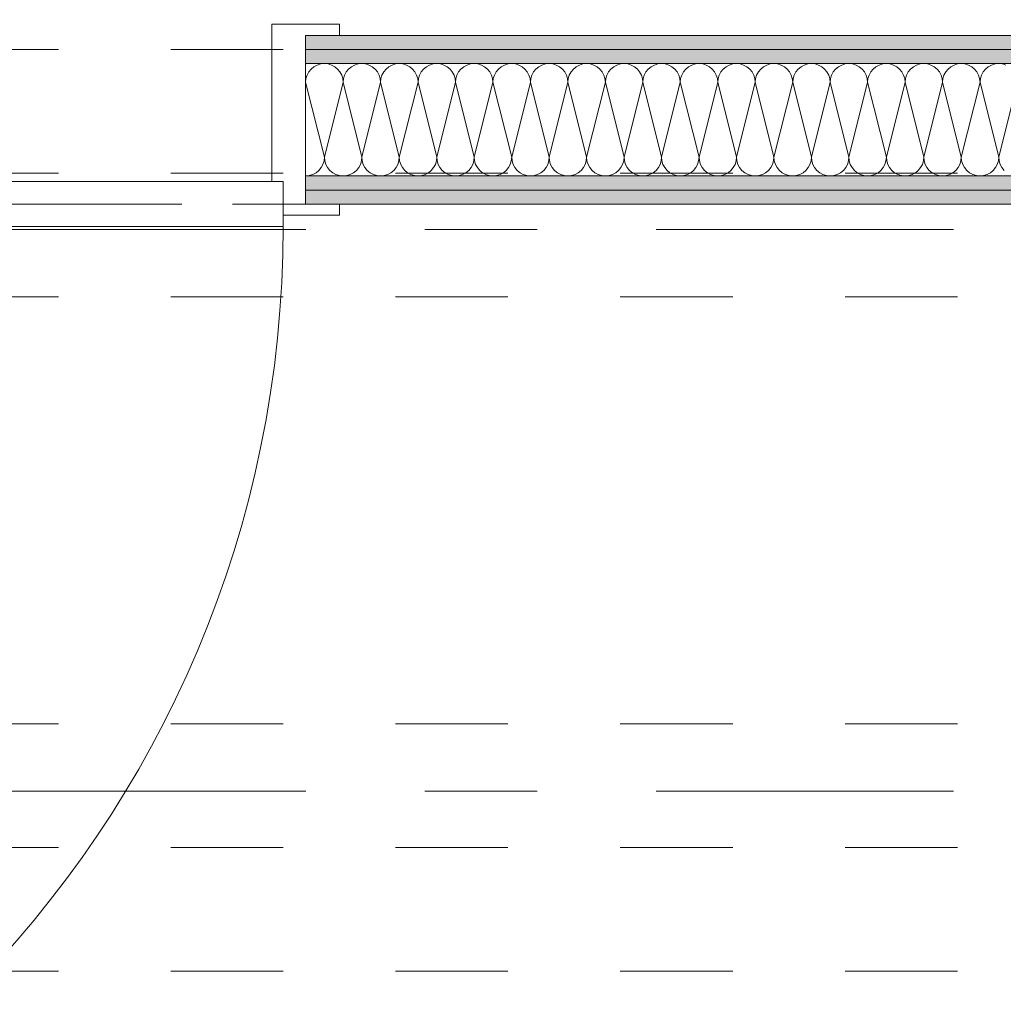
# Model space of a CAD drawing. Header units: metres. Extents: x -4 to 100, y -11 to 17.
# Tile 34 of 256: x 2.446 to 3.321, y 5.16 to 6.037. Entities that reach past the tile are written whole.
import ezdxf

# ---------------------------------------------------------------- set-up
doc = ezdxf.new("R2010")
doc.units = ezdxf.units.M
doc.header["$MEASUREMENT"] = 0
for name, pattern in [('Achse', [0.2, 0.1, -0.05, 0, -0.05]), ('Strichlinie doppelt', [0.546806, 0.264583, -0.105833, 0.070556, -0.105833]), ('Strichlinie eng', [0.115, 0.075, -0.04]), ('Untersicht', [0.1, 0.075, -0.025])]:
    doc.linetypes.add(name, pattern=pattern)
for name, color, linetype in [('152 - Bemaßung_ Beschriftung.Ausbau', 7, 'Continuous'), ('451 - Universal.Achsen Raster', 7, 'Continuous'), ('608 - Struktur.Träger', 7, 'Continuous'), ('650 - Abdeckung.Fußboden Aufbau', 7, 'Continuous'), ('Neubau_606 - Struktur.Wand Innen Ausbau', 7, 'Continuous'), ('Neubau_653 - Abdeckung.TB Verkofferung', 7, 'Continuous')]:
    doc.layers.add(name, color=color, linetype=linetype)
doc.styles.add('ERSTELLTER_STIL_2', font='txt')
doc.dimstyles.new('ERSTELLTER_STIL__3', dxfattribs={"dimtxt": 0.1, "dimasz": 0.0532, "dimexe": 0.18, "dimexo": 0.0625, "dimgap": 0, "dimtad": 1, "dimzin": 0, "dimdsep": 46, "dimtxsty": 'ERSTELLTER_STIL_2', "dimblk": 'ARROWHEAD_2', "dimblk1": 'ARROWHEAD_2', "dimblk2": 'ARROWHEAD_2', "dimcen": 0.09, "dimse1": 1, "dimse2": 1, "dimclrd": 7, "dimclre": 7, "dimclrt": 7, "dimazin": 0, "dimtfac": 1, "dimtdec": 4, "dimtmove": 0, "dimatfit": 3, "dimfxl": 1, "dimtolj": 1, "dimtzin": 0, "dimarcsym": 0})
doc.dimstyles.new('ERSTELLTER_STIL__4', dxfattribs={"dimtxt": 0.1, "dimasz": 0.0532, "dimexe": 0.18, "dimexo": 0.0625, "dimgap": 0, "dimtad": 1, "dimzin": 0, "dimdsep": 46, "dimtxsty": 'ERSTELLTER_STIL_2', "dimblk": 'ARROWHEAD_2', "dimblk1": 'ARROWHEAD_2', "dimblk2": 'ARROWHEAD_2', "dimcen": 0.09, "dimse1": 1, "dimse2": 1, "dimclrd": 7, "dimclre": 7, "dimclrt": 7, "dimazin": 0, "dimtfac": 1, "dimtdec": 4, "dimtmove": 2, "dimatfit": 3, "dimfxl": 1, "dimtolj": 1, "dimtzin": 0, "dimarcsym": 0})
doc.dimstyles.new('ERSTELLTER_STIL__5', dxfattribs={"dimtxt": 0.1, "dimasz": 0.0532, "dimexe": 0.18, "dimexo": 0.0625, "dimgap": 0, "dimtad": 1, "dimtih": 1, "dimtoh": 1, "dimzin": 0, "dimdsep": 46, "dimtxsty": 'ERSTELLTER_STIL_2', "dimblk": 'ARROWHEAD_2', "dimblk1": 'ARROWHEAD_2', "dimblk2": 'ARROWHEAD_2', "dimcen": 0.09, "dimse1": 1, "dimse2": 1, "dimclrd": 7, "dimclre": 7, "dimclrt": 7, "dimazin": 0, "dimtfac": 1, "dimtdec": 4, "dimtmove": 0, "dimatfit": 3, "dimfxl": 1, "dimtolj": 1, "dimtzin": 0, "dimarcsym": 0})
pattern_1 = [(45, (0, 0), (-0.01767767, 0.01767767), [0, -0.025])]

# ---------------------------------------------------------------- blocks, each defined once
blk = doc.blocks.new('*X19')
at = {"layer": 'Neubau_606 - Struktur.Wand Innen Ausbau', "color": 7, "linetype": 'Continuous', "lineweight": 5}
for p, q in [((2.70488, 5.9926), (2.70281, 5.99008)), ((2.70741, 5.99467), (2.70488, 5.9926)), ((2.71029, 5.99621), (2.70741, 5.99467)), ((2.71342, 5.99716), (2.71029, 5.99621)), ((2.71667, 5.99748), (2.71342, 5.99716)), ((2.71992, 5.99716), (2.71667, 5.99748)), ((2.72304, 5.99621), (2.71992, 5.99716)), ((2.72593, 5.99467), (2.72304, 5.99621)), ((2.72845, 5.9926), (2.72593, 5.99467)), ((2.73052, 5.99008), (2.72845, 5.9926)), ((2.73821, 5.9926), (2.73614, 5.99008)), ((2.74074, 5.99467), (2.73821, 5.9926)), ((2.74362, 5.99621), (2.74074, 5.99467)), ((2.74675, 5.99716), (2.74362, 5.99621)), ((2.75, 5.99748), (2.74675, 5.99716)), ((2.75325, 5.99716), (2.75, 5.99748)), ((2.75638, 5.99621), (2.75325, 5.99716)), ((2.75926, 5.99467), (2.75638, 5.99621)), ((2.76179, 5.9926), (2.75926, 5.99467)), ((2.76386, 5.99008), (2.76179, 5.9926)), ((2.77155, 5.9926), (2.76948, 5.99008)), ((2.77407, 5.99467), (2.77155, 5.9926)), ((2.77696, 5.99621), (2.77407, 5.99467)), ((2.78008, 5.99716), (2.77696, 5.99621)), ((2.78333, 5.99748), (2.78008, 5.99716)), ((2.78658, 5.99716), (2.78333, 5.99748)), ((2.78971, 5.99621), (2.78658, 5.99716)), ((2.79259, 5.99467), (2.78971, 5.99621)), ((2.79512, 5.9926), (2.79259, 5.99467)), ((2.79719, 5.99008), (2.79512, 5.9926)), ((2.80488, 5.9926), (2.80281, 5.99008)), ((2.80741, 5.99467), (2.80488, 5.9926)), ((2.81029, 5.99621), (2.80741, 5.99467)), ((2.81342, 5.99716), (2.81029, 5.99621)), ((2.81667, 5.99748), (2.81342, 5.99716)), ((2.81992, 5.99716), (2.81667, 5.99748)), ((2.82304, 5.99621), (2.81992, 5.99716)), ((2.82593, 5.99467), (2.82304, 5.99621)), ((2.82845, 5.9926), (2.82593, 5.99467)), ((2.83052, 5.99008), (2.82845, 5.9926)), ((2.83821, 5.9926), (2.83614, 5.99008)), ((2.84074, 5.99467), (2.83821, 5.9926)), ((2.84362, 5.99621), (2.84074, 5.99467)), ((2.84675, 5.99716), (2.84362, 5.99621)), ((2.85, 5.99748), (2.84675, 5.99716)), ((2.85325, 5.99716), (2.85, 5.99748)), ((2.85638, 5.99621), (2.85325, 5.99716)), ((2.85926, 5.99467), (2.85638, 5.99621)), ((2.86179, 5.9926), (2.85926, 5.99467)), ((2.86386, 5.99008), (2.86179, 5.9926)), ((2.87155, 5.9926), (2.86948, 5.99008)), ((2.87407, 5.99467), (2.87155, 5.9926)), ((2.87696, 5.99621), (2.87407, 5.99467)), ((2.88008, 5.99716), (2.87696, 5.99621)), ((2.88333, 5.99748), (2.88008, 5.99716)), ((2.88658, 5.99716), (2.88333, 5.99748)), ((2.88971, 5.99621), (2.88658, 5.99716)), ((2.89259, 5.99467), (2.88971, 5.99621)), ((2.89512, 5.9926), (2.89259, 5.99467)), ((2.89719, 5.99008), (2.89512, 5.9926)), ((2.90488, 5.9926), (2.90281, 5.99008)), ((2.90741, 5.99467), (2.90488, 5.9926)), ((2.91029, 5.99621), (2.90741, 5.99467)), ((2.91342, 5.99716), (2.91029, 5.99621)), ((2.91667, 5.99748), (2.91342, 5.99716)), ((2.91992, 5.99716), (2.91667, 5.99748)), ((2.92304, 5.99621), (2.91992, 5.99716)), ((2.92593, 5.99467), (2.92304, 5.99621)), ((2.92845, 5.9926), (2.92593, 5.99467)), ((2.93052, 5.99008), (2.92845, 5.9926)), ((2.93821, 5.9926), (2.93614, 5.99008)), ((2.94074, 5.99467), (2.93821, 5.9926)), ((2.94362, 5.99621), (2.94074, 5.99467)), ((2.94675, 5.99716), (2.94362, 5.99621)), ((2.95, 5.99748), (2.94675, 5.99716)), ((2.95325, 5.99716), (2.95, 5.99748)), ((2.95638, 5.99621), (2.95325, 5.99716)), ((2.95926, 5.99467), (2.95638, 5.99621)), ((2.96179, 5.9926), (2.95926, 5.99467)), ((2.96386, 5.99008), (2.96179, 5.9926)), ((2.97155, 5.9926), (2.96948, 5.99008)), ((2.97407, 5.99467), (2.97155, 5.9926)), ((2.97696, 5.99621), (2.97407, 5.99467)), ((2.98008, 5.99716), (2.97696, 5.99621)), ((2.98333, 5.99748), (2.98008, 5.99716)), ((2.98658, 5.99716), (2.98333, 5.99748)), ((2.98971, 5.99621), (2.98658, 5.99716)), ((2.99259, 5.99467), (2.98971, 5.99621)), ((2.99512, 5.9926), (2.99259, 5.99467)), ((2.99719, 5.99008), (2.99512, 5.9926)), ((3.00488, 5.9926), (3.00281, 5.99008)), ((3.00741, 5.99467), (3.00488, 5.9926)), ((3.01029, 5.99621), (3.00741, 5.99467)), ((3.01342, 5.99716), (3.01029, 5.99621)), ((3.01667, 5.99748), (3.01342, 5.99716)), ((3.01992, 5.99716), (3.01667, 5.99748)), ((3.02304, 5.99621), (3.01992, 5.99716)), ((3.02593, 5.99467), (3.02304, 5.99621)), ((3.02845, 5.9926), (3.02593, 5.99467)), ((3.03052, 5.99008), (3.02845, 5.9926)), ((3.03821, 5.9926), (3.03614, 5.99008)), ((3.04074, 5.99467), (3.03821, 5.9926)), ((3.04362, 5.99621), (3.04074, 5.99467)), ((3.04675, 5.99716), (3.04362, 5.99621)), ((3.05, 5.99748), (3.04675, 5.99716)), ((3.05325, 5.99716), (3.05, 5.99748)), ((3.05638, 5.99621), (3.05325, 5.99716)), ((3.05926, 5.99467), (3.05638, 5.99621)), ((3.06179, 5.9926), (3.05926, 5.99467)), ((3.06386, 5.99008), (3.06179, 5.9926)), ((3.07155, 5.9926), (3.06948, 5.99008)), ((3.07407, 5.99467), (3.07155, 5.9926)), ((3.07696, 5.99621), (3.07407, 5.99467)), ((3.08008, 5.99716), (3.07696, 5.99621)), ((3.08333, 5.99748), (3.08008, 5.99716)), ((3.08658, 5.99716), (3.08333, 5.99748)), ((3.08971, 5.99621), (3.08658, 5.99716)), ((3.09259, 5.99467), (3.08971, 5.99621)), ((3.09512, 5.9926), (3.09259, 5.99467)), ((3.09719, 5.99008), (3.09512, 5.9926)), ((3.10488, 5.9926), (3.10281, 5.99008)), ((3.10741, 5.99467), (3.10488, 5.9926)), ((3.11029, 5.99621), (3.10741, 5.99467)), ((3.11342, 5.99716), (3.11029, 5.99621)), ((3.11667, 5.99748), (3.11342, 5.99716)), ((3.11992, 5.99716), (3.11667, 5.99748)), ((3.12304, 5.99621), (3.11992, 5.99716)), ((3.12593, 5.99467), (3.12304, 5.99621)), ((3.12845, 5.9926), (3.12593, 5.99467)), ((3.13052, 5.99008), (3.12845, 5.9926)), ((3.13821, 5.9926), (3.13614, 5.99008)), ((3.14074, 5.99467), (3.13821, 5.9926)), ((3.14362, 5.99621), (3.14074, 5.99467)), ((3.14675, 5.99716), (3.14362, 5.99621)), ((3.15, 5.99748), (3.14675, 5.99716)), ((3.15325, 5.99716), (3.15, 5.99748)), ((3.15638, 5.99621), (3.15325, 5.99716)), ((3.15926, 5.99467), (3.15638, 5.99621)), ((3.16179, 5.9926), (3.15926, 5.99467)), ((3.16386, 5.99008), (3.16179, 5.9926)), ((3.17155, 5.9926), (3.16948, 5.99008)), ((3.17407, 5.99467), (3.17155, 5.9926)), ((3.17696, 5.99621), (3.17407, 5.99467)), ((3.18008, 5.99716), (3.17696, 5.99621)), ((3.18333, 5.99748), (3.18008, 5.99716)), ((3.18658, 5.99716), (3.18333, 5.99748)), ((3.18971, 5.99621), (3.18658, 5.99716)), ((3.19259, 5.99467), (3.18971, 5.99621)), ((3.19512, 5.9926), (3.19259, 5.99467)), ((3.19719, 5.99008), (3.19512, 5.9926)), ((3.20488, 5.9926), (3.20281, 5.99008)), ((3.20741, 5.99467), (3.20488, 5.9926)), ((3.21029, 5.99621), (3.20741, 5.99467)), ((3.21342, 5.99716), (3.21029, 5.99621)), ((3.21667, 5.99748), (3.21342, 5.99716)), ((3.21992, 5.99716), (3.21667, 5.99748)), ((3.22304, 5.99621), (3.21992, 5.99716)), ((3.22593, 5.99467), (3.22304, 5.99621)), ((3.22845, 5.9926), (3.22593, 5.99467)), ((3.23052, 5.99008), (3.22845, 5.9926)), ((3.23821, 5.9926), (3.23614, 5.99008)), ((3.24074, 5.99467), (3.23821, 5.9926)), ((3.24362, 5.99621), (3.24074, 5.99467)), ((3.24675, 5.99716), (3.24362, 5.99621)), ((3.25, 5.99748), (3.24675, 5.99716)), ((3.25325, 5.99716), (3.25, 5.99748)), ((3.25638, 5.99621), (3.25325, 5.99716)), ((3.25926, 5.99467), (3.25638, 5.99621)), ((3.26179, 5.9926), (3.25926, 5.99467)), ((3.26386, 5.99008), (3.26179, 5.9926)), ((3.27155, 5.9926), (3.26948, 5.99008)), ((3.27407, 5.99467), (3.27155, 5.9926)), ((3.27696, 5.99621), (3.27407, 5.99467)), ((3.28008, 5.99716), (3.27696, 5.99621)), ((3.28333, 5.99748), (3.28008, 5.99716)), ((3.28658, 5.99716), (3.28333, 5.99748)), ((3.28971, 5.99621), (3.28658, 5.99716)), ((3.29259, 5.99467), (3.28971, 5.99621)), ((3.29512, 5.9926), (3.29259, 5.99467)), ((3.29719, 5.99008), (3.29512, 5.9926)), ((3.30488, 5.9926), (3.30281, 5.99008)), ((3.30741, 5.99467), (3.30488, 5.9926)), ((3.31029, 5.99621), (3.30741, 5.99467)), ((3.31342, 5.99716), (3.31029, 5.99621)), ((3.31667, 5.99748), (3.31342, 5.99716)), ((3.31992, 5.99716), (3.31667, 5.99748)), ((3.32304, 5.99621), (3.31992, 5.99716)), ((2.70032, 5.98407), (2.7, 5.98082)), ((2.70127, 5.98719), (2.70032, 5.98407)), ((2.70281, 5.99008), (2.70127, 5.98719)), ((2.73206, 5.98719), (2.73052, 5.99008)), ((2.73301, 5.98407), (2.73206, 5.98719)), ((2.73333, 5.98082), (2.73301, 5.98407)), ((2.73365, 5.98407), (2.73333, 5.98082)), ((2.7346, 5.98719), (2.73365, 5.98407)), ((2.73614, 5.99008), (2.7346, 5.98719)), ((2.7654, 5.98719), (2.76386, 5.99008)), ((2.76635, 5.98407), (2.7654, 5.98719)), ((2.76667, 5.98082), (2.76635, 5.98407)), ((2.76699, 5.98407), (2.76667, 5.98082)), ((2.76794, 5.98719), (2.76699, 5.98407)), ((2.76948, 5.99008), (2.76794, 5.98719)), ((2.79873, 5.98719), (2.79719, 5.99008)), ((2.79968, 5.98407), (2.79873, 5.98719)), ((2.8, 5.98082), (2.79968, 5.98407)), ((2.80032, 5.98407), (2.8, 5.98082)), ((2.80127, 5.98719), (2.80032, 5.98407)), ((2.80281, 5.99008), (2.80127, 5.98719)), ((2.83206, 5.98719), (2.83052, 5.99008)), ((2.83301, 5.98407), (2.83206, 5.98719)), ((2.83333, 5.98082), (2.83301, 5.98407)), ((2.83365, 5.98407), (2.83333, 5.98082)), ((2.8346, 5.98719), (2.83365, 5.98407)), ((2.83614, 5.99008), (2.8346, 5.98719)), ((2.8654, 5.98719), (2.86386, 5.99008)), ((2.86635, 5.98407), (2.8654, 5.98719)), ((2.86667, 5.98082), (2.86635, 5.98407)), ((2.86699, 5.98407), (2.86667, 5.98082)), ((2.86794, 5.98719), (2.86699, 5.98407)), ((2.86948, 5.99008), (2.86794, 5.98719)), ((2.89873, 5.98719), (2.89719, 5.99008)), ((2.89968, 5.98407), (2.89873, 5.98719)), ((2.9, 5.98082), (2.89968, 5.98407)), ((2.90032, 5.98407), (2.9, 5.98082)), ((2.90127, 5.98719), (2.90032, 5.98407)), ((2.90281, 5.99008), (2.90127, 5.98719)), ((2.93206, 5.98719), (2.93052, 5.99008)), ((2.93301, 5.98407), (2.93206, 5.98719)), ((2.93333, 5.98082), (2.93301, 5.98407)), ((2.93365, 5.98407), (2.93333, 5.98082)), ((2.9346, 5.98719), (2.93365, 5.98407)), ((2.93614, 5.99008), (2.9346, 5.98719)), ((2.9654, 5.98719), (2.96386, 5.99008)), ((2.96635, 5.98407), (2.9654, 5.98719)), ((2.96667, 5.98082), (2.96635, 5.98407)), ((2.96699, 5.98407), (2.96667, 5.98082)), ((2.96794, 5.98719), (2.96699, 5.98407)), ((2.96948, 5.99008), (2.96794, 5.98719)), ((2.99873, 5.98719), (2.99719, 5.99008)), ((2.99968, 5.98407), (2.99873, 5.98719)), ((3, 5.98082), (2.99968, 5.98407)), ((3.00032, 5.98407), (3, 5.98082)), ((3.00127, 5.98719), (3.00032, 5.98407)), ((3.00281, 5.99008), (3.00127, 5.98719)), ((3.03206, 5.98719), (3.03052, 5.99008)), ((3.03301, 5.98407), (3.03206, 5.98719)), ((3.03333, 5.98082), (3.03301, 5.98407)), ((3.03365, 5.98407), (3.03333, 5.98082)), ((3.0346, 5.98719), (3.03365, 5.98407)), ((3.03614, 5.99008), (3.0346, 5.98719)), ((3.0654, 5.98719), (3.06386, 5.99008)), ((3.06635, 5.98407), (3.0654, 5.98719)), ((3.06667, 5.98082), (3.06635, 5.98407)), ((3.06699, 5.98407), (3.06667, 5.98082)), ((3.06794, 5.98719), (3.06699, 5.98407)), ((3.06948, 5.99008), (3.06794, 5.98719)), ((3.09873, 5.98719), (3.09719, 5.99008)), ((3.09968, 5.98407), (3.09873, 5.98719)), ((3.1, 5.98082), (3.09968, 5.98407)), ((3.10032, 5.98407), (3.1, 5.98082)), ((3.10127, 5.98719), (3.10032, 5.98407)), ((3.10281, 5.99008), (3.10127, 5.98719)), ((3.13206, 5.98719), (3.13052, 5.99008)), ((3.13301, 5.98407), (3.13206, 5.98719)), ((3.13333, 5.98082), (3.13301, 5.98407)), ((3.13365, 5.98407), (3.13333, 5.98082)), ((3.1346, 5.98719), (3.13365, 5.98407)), ((3.13614, 5.99008), (3.1346, 5.98719)), ((3.1654, 5.98719), (3.16386, 5.99008)), ((3.16635, 5.98407), (3.1654, 5.98719)), ((3.16667, 5.98082), (3.16635, 5.98407)), ((3.16699, 5.98407), (3.16667, 5.98082)), ((3.16794, 5.98719), (3.16699, 5.98407)), ((3.16948, 5.99008), (3.16794, 5.98719)), ((3.19873, 5.98719), (3.19719, 5.99008)), ((3.19968, 5.98407), (3.19873, 5.98719)), ((3.2, 5.98082), (3.19968, 5.98407)), ((3.20032, 5.98407), (3.2, 5.98082)), ((3.20127, 5.98719), (3.20032, 5.98407)), ((3.20281, 5.99008), (3.20127, 5.98719)), ((3.23206, 5.98719), (3.23052, 5.99008)), ((3.23301, 5.98407), (3.23206, 5.98719)), ((3.23333, 5.98082), (3.23301, 5.98407)), ((3.23365, 5.98407), (3.23333, 5.98082)), ((3.2346, 5.98719), (3.23365, 5.98407)), ((3.23614, 5.99008), (3.2346, 5.98719)), ((3.2654, 5.98719), (3.26386, 5.99008)), ((3.26635, 5.98407), (3.2654, 5.98719)), ((3.26667, 5.98082), (3.26635, 5.98407)), ((3.26699, 5.98407), (3.26667, 5.98082)), ((3.26794, 5.98719), (3.26699, 5.98407)), ((3.26948, 5.99008), (3.26794, 5.98719)), ((3.29873, 5.98719), (3.29719, 5.99008)), ((3.29968, 5.98407), (3.29873, 5.98719)), ((3.3, 5.98082), (3.29968, 5.98407)), ((3.30032, 5.98407), (3.3, 5.98082)), ((3.30127, 5.98719), (3.30032, 5.98407)), ((3.30281, 5.99008), (3.30127, 5.98719)), ((2.7, 5.98082), (2.69999, 5.98093)), ((2.7, 5.98082), (2.69999, 5.98077)), ((2.7, 5.98082), (2.71667, 5.91415)), ((2.73333, 5.98082), (2.71667, 5.91415)), ((2.73333, 5.98082), (2.75, 5.91415)), ((2.76667, 5.98082), (2.75, 5.91415)), ((2.76667, 5.98082), (2.78333, 5.91415)), ((2.8, 5.98082), (2.78333, 5.91415)), ((2.8, 5.98082), (2.81667, 5.91415)), ((2.83333, 5.98082), (2.81667, 5.91415)), ((2.83333, 5.98082), (2.85, 5.91415)), ((2.86667, 5.98082), (2.85, 5.91415)), ((2.86667, 5.98082), (2.88333, 5.91415)), ((2.9, 5.98082), (2.88333, 5.91415)), ((2.9, 5.98082), (2.91667, 5.91415)), ((2.93333, 5.98082), (2.91667, 5.91415)), ((2.93333, 5.98082), (2.95, 5.91415)), ((2.96667, 5.98082), (2.95, 5.91415)), ((2.96667, 5.98082), (2.98333, 5.91415)), ((3, 5.98082), (2.98333, 5.91415)), ((3, 5.98082), (3.01667, 5.91415)), ((3.03333, 5.98082), (3.01667, 5.91415)), ((3.03333, 5.98082), (3.05, 5.91415)), ((3.06667, 5.98082), (3.05, 5.91415)), ((3.06667, 5.98082), (3.08333, 5.91415)), ((3.1, 5.98082), (3.08333, 5.91415)), ((3.1, 5.98082), (3.11667, 5.91415)), ((3.13333, 5.98082), (3.11667, 5.91415)), ((3.13333, 5.98082), (3.15, 5.91415)), ((3.16667, 5.98082), (3.15, 5.91415)), ((3.16667, 5.98082), (3.18333, 5.91415)), ((3.2, 5.98082), (3.18333, 5.91415)), ((3.2, 5.98082), (3.21667, 5.91415)), ((3.23333, 5.98082), (3.21667, 5.91415)), ((3.23333, 5.98082), (3.25, 5.91415)), ((3.26667, 5.98082), (3.25, 5.91415)), ((3.26667, 5.98082), (3.28333, 5.91415)), ((3.3, 5.98082), (3.28333, 5.91415)), ((3.3, 5.98082), (3.31667, 5.91415)), ((3.33333, 5.98082), (3.31667, 5.91415)), ((2.71635, 5.9109), (2.71667, 5.91415)), ((2.71667, 5.91415), (2.71699, 5.9109)), ((2.74968, 5.9109), (2.75, 5.91415)), ((2.75, 5.91415), (2.75032, 5.9109)), ((2.78301, 5.9109), (2.78333, 5.91415)), ((2.78333, 5.91415), (2.78365, 5.9109)), ((2.81635, 5.9109), (2.81667, 5.91415)), ((2.81667, 5.91415), (2.81699, 5.9109)), ((2.84968, 5.9109), (2.85, 5.91415)), ((2.85, 5.91415), (2.85032, 5.9109)), ((2.88301, 5.9109), (2.88333, 5.91415)), ((2.88333, 5.91415), (2.88365, 5.9109)), ((2.91635, 5.9109), (2.91667, 5.91415)), ((2.91667, 5.91415), (2.91699, 5.9109)), ((2.94968, 5.9109), (2.95, 5.91415)), ((2.95, 5.91415), (2.95032, 5.9109)), ((2.98301, 5.9109), (2.98333, 5.91415)), ((2.98333, 5.91415), (2.98365, 5.9109)), ((3.01635, 5.9109), (3.01667, 5.91415)), ((3.01667, 5.91415), (3.01699, 5.9109)), ((3.04968, 5.9109), (3.05, 5.91415)), ((3.05, 5.91415), (3.05032, 5.9109)), ((3.08301, 5.9109), (3.08333, 5.91415)), ((3.08333, 5.91415), (3.08365, 5.9109)), ((3.11635, 5.9109), (3.11667, 5.91415)), ((3.11667, 5.91415), (3.11699, 5.9109)), ((3.14968, 5.9109), (3.15, 5.91415)), ((3.15, 5.91415), (3.15032, 5.9109)), ((3.18301, 5.9109), (3.18333, 5.91415)), ((3.18333, 5.91415), (3.18365, 5.9109)), ((3.21635, 5.9109), (3.21667, 5.91415)), ((3.21667, 5.91415), (3.21699, 5.9109)), ((3.24968, 5.9109), (3.25, 5.91415)), ((3.25, 5.91415), (3.25032, 5.9109)), ((3.28301, 5.9109), (3.28333, 5.91415)), ((3.28333, 5.91415), (3.28365, 5.9109)), ((3.31635, 5.9109), (3.31667, 5.91415)), ((3.31667, 5.91415), (3.31699, 5.9109)), ((2.71179, 5.90236), (2.71386, 5.90489)), ((2.71386, 5.90489), (2.7154, 5.90777)), ((2.7154, 5.90777), (2.71635, 5.9109)), ((2.71699, 5.9109), (2.71794, 5.90777)), ((2.71794, 5.90777), (2.71948, 5.90489)), ((2.71948, 5.90489), (2.72155, 5.90236)), ((2.74512, 5.90236), (2.74719, 5.90489)), ((2.74719, 5.90489), (2.74873, 5.90777)), ((2.74873, 5.90777), (2.74968, 5.9109)), ((2.75032, 5.9109), (2.75127, 5.90777)), ((2.75127, 5.90777), (2.75281, 5.90489)), ((2.75281, 5.90489), (2.75488, 5.90236)), ((2.77845, 5.90236), (2.78052, 5.90489)), ((2.78052, 5.90489), (2.78206, 5.90777)), ((2.78206, 5.90777), (2.78301, 5.9109)), ((2.78365, 5.9109), (2.7846, 5.90777)), ((2.7846, 5.90777), (2.78614, 5.90489)), ((2.78614, 5.90489), (2.78821, 5.90236)), ((2.81179, 5.90236), (2.81386, 5.90489)), ((2.81386, 5.90489), (2.8154, 5.90777)), ((2.8154, 5.90777), (2.81635, 5.9109)), ((2.81699, 5.9109), (2.81794, 5.90777)), ((2.81794, 5.90777), (2.81948, 5.90489)), ((2.81948, 5.90489), (2.82155, 5.90236)), ((2.84512, 5.90236), (2.84719, 5.90489)), ((2.84719, 5.90489), (2.84873, 5.90777)), ((2.84873, 5.90777), (2.84968, 5.9109)), ((2.85032, 5.9109), (2.85127, 5.90777)), ((2.85127, 5.90777), (2.85281, 5.90489)), ((2.85281, 5.90489), (2.85488, 5.90236)), ((2.87845, 5.90236), (2.88052, 5.90489)), ((2.88052, 5.90489), (2.88206, 5.90777)), ((2.88206, 5.90777), (2.88301, 5.9109)), ((2.88365, 5.9109), (2.8846, 5.90777)), ((2.8846, 5.90777), (2.88614, 5.90489)), ((2.88614, 5.90489), (2.88821, 5.90236)), ((2.91179, 5.90236), (2.91386, 5.90489)), ((2.91386, 5.90489), (2.9154, 5.90777)), ((2.9154, 5.90777), (2.91635, 5.9109)), ((2.91699, 5.9109), (2.91794, 5.90777)), ((2.91794, 5.90777), (2.91948, 5.90489)), ((2.91948, 5.90489), (2.92155, 5.90236)), ((2.94512, 5.90236), (2.94719, 5.90489)), ((2.94719, 5.90489), (2.94873, 5.90777)), ((2.94873, 5.90777), (2.94968, 5.9109)), ((2.95032, 5.9109), (2.95127, 5.90777)), ((2.95127, 5.90777), (2.95281, 5.90489)), ((2.95281, 5.90489), (2.95488, 5.90236)), ((2.97845, 5.90236), (2.98052, 5.90489)), ((2.98052, 5.90489), (2.98206, 5.90777)), ((2.98206, 5.90777), (2.98301, 5.9109)), ((2.98365, 5.9109), (2.9846, 5.90777)), ((2.9846, 5.90777), (2.98614, 5.90489)), ((2.98614, 5.90489), (2.98821, 5.90236)), ((3.01179, 5.90236), (3.01386, 5.90489)), ((3.01386, 5.90489), (3.0154, 5.90777)), ((3.0154, 5.90777), (3.01635, 5.9109)), ((3.01699, 5.9109), (3.01794, 5.90777)), ((3.01794, 5.90777), (3.01948, 5.90489)), ((3.01948, 5.90489), (3.02155, 5.90236)), ((3.04512, 5.90236), (3.04719, 5.90489)), ((3.04719, 5.90489), (3.04873, 5.90777)), ((3.04873, 5.90777), (3.04968, 5.9109)), ((3.05032, 5.9109), (3.05127, 5.90777)), ((3.05127, 5.90777), (3.05281, 5.90489)), ((3.05281, 5.90489), (3.05488, 5.90236)), ((3.07845, 5.90236), (3.08052, 5.90489)), ((3.08052, 5.90489), (3.08206, 5.90777)), ((3.08206, 5.90777), (3.08301, 5.9109)), ((3.08365, 5.9109), (3.0846, 5.90777)), ((3.0846, 5.90777), (3.08614, 5.90489)), ((3.08614, 5.90489), (3.08821, 5.90236)), ((3.11179, 5.90236), (3.11386, 5.90489)), ((3.11386, 5.90489), (3.1154, 5.90777)), ((3.1154, 5.90777), (3.11635, 5.9109)), ((3.11699, 5.9109), (3.11794, 5.90777)), ((3.11794, 5.90777), (3.11948, 5.90489)), ((3.11948, 5.90489), (3.12155, 5.90236)), ((3.14512, 5.90236), (3.14719, 5.90489)), ((3.14719, 5.90489), (3.14873, 5.90777)), ((3.14873, 5.90777), (3.14968, 5.9109)), ((3.15032, 5.9109), (3.15127, 5.90777)), ((3.15127, 5.90777), (3.15281, 5.90489)), ((3.15281, 5.90489), (3.15488, 5.90236)), ((3.17845, 5.90236), (3.18052, 5.90489)), ((3.18052, 5.90489), (3.18206, 5.90777)), ((3.18206, 5.90777), (3.18301, 5.9109)), ((3.18365, 5.9109), (3.1846, 5.90777)), ((3.1846, 5.90777), (3.18614, 5.90489)), ((3.18614, 5.90489), (3.18821, 5.90236)), ((3.21179, 5.90236), (3.21386, 5.90489)), ((3.21386, 5.90489), (3.2154, 5.90777)), ((3.2154, 5.90777), (3.21635, 5.9109)), ((3.21699, 5.9109), (3.21794, 5.90777)), ((3.21794, 5.90777), (3.21948, 5.90489)), ((3.21948, 5.90489), (3.22155, 5.90236)), ((3.24512, 5.90236), (3.24719, 5.90489)), ((3.24719, 5.90489), (3.24873, 5.90777)), ((3.24873, 5.90777), (3.24968, 5.9109)), ((3.25032, 5.9109), (3.25127, 5.90777)), ((3.25127, 5.90777), (3.25281, 5.90489)), ((3.25281, 5.90489), (3.25488, 5.90236)), ((3.27845, 5.90236), (3.28052, 5.90489)), ((3.28052, 5.90489), (3.28206, 5.90777)), ((3.28206, 5.90777), (3.28301, 5.9109)), ((3.28365, 5.9109), (3.2846, 5.90777)), ((3.2846, 5.90777), (3.28614, 5.90489)), ((3.28614, 5.90489), (3.28821, 5.90236)), ((3.31179, 5.90236), (3.31386, 5.90489)), ((3.31386, 5.90489), (3.3154, 5.90777)), ((3.3154, 5.90777), (3.31635, 5.9109)), ((3.31699, 5.9109), (3.31794, 5.90777)), ((3.31794, 5.90777), (3.31948, 5.90489)), ((3.31948, 5.90489), (3.32155, 5.90236)), ((2.69999, 5.89748), (2.7, 5.89748)), ((2.7, 5.89748), (2.70325, 5.8978)), ((2.70325, 5.8978), (2.70638, 5.89875)), ((2.70638, 5.89875), (2.70926, 5.90029)), ((2.70926, 5.90029), (2.71179, 5.90236)), ((2.72155, 5.90236), (2.72407, 5.90029)), ((2.72407, 5.90029), (2.72696, 5.89875)), ((2.72696, 5.89875), (2.73008, 5.8978)), ((2.73008, 5.8978), (2.73333, 5.89748)), ((2.73333, 5.89748), (2.73658, 5.8978)), ((2.73658, 5.8978), (2.73971, 5.89875)), ((2.73971, 5.89875), (2.74259, 5.90029)), ((2.74259, 5.90029), (2.74512, 5.90236)), ((2.75488, 5.90236), (2.75741, 5.90029)), ((2.75741, 5.90029), (2.76029, 5.89875)), ((2.76029, 5.89875), (2.76342, 5.8978)), ((2.76342, 5.8978), (2.76667, 5.89748)), ((2.76667, 5.89748), (2.76992, 5.8978)), ((2.76992, 5.8978), (2.77304, 5.89875)), ((2.77304, 5.89875), (2.77593, 5.90029)), ((2.77593, 5.90029), (2.77845, 5.90236)), ((2.78821, 5.90236), (2.79074, 5.90029)), ((2.79074, 5.90029), (2.79362, 5.89875)), ((2.79362, 5.89875), (2.79675, 5.8978)), ((2.79675, 5.8978), (2.8, 5.89748)), ((2.8, 5.89748), (2.80325, 5.8978)), ((2.80325, 5.8978), (2.80638, 5.89875)), ((2.80638, 5.89875), (2.80926, 5.90029)), ((2.80926, 5.90029), (2.81179, 5.90236)), ((2.82155, 5.90236), (2.82407, 5.90029)), ((2.82407, 5.90029), (2.82696, 5.89875)), ((2.82696, 5.89875), (2.83008, 5.8978)), ((2.83008, 5.8978), (2.83333, 5.89748)), ((2.83333, 5.89748), (2.83658, 5.8978)), ((2.83658, 5.8978), (2.83971, 5.89875)), ((2.83971, 5.89875), (2.84259, 5.90029)), ((2.84259, 5.90029), (2.84512, 5.90236)), ((2.85488, 5.90236), (2.85741, 5.90029)), ((2.85741, 5.90029), (2.86029, 5.89875)), ((2.86029, 5.89875), (2.86342, 5.8978)), ((2.86342, 5.8978), (2.86667, 5.89748)), ((2.86667, 5.89748), (2.86992, 5.8978)), ((2.86992, 5.8978), (2.87304, 5.89875)), ((2.87304, 5.89875), (2.87593, 5.90029)), ((2.87593, 5.90029), (2.87845, 5.90236)), ((2.88821, 5.90236), (2.89074, 5.90029)), ((2.89074, 5.90029), (2.89362, 5.89875)), ((2.89362, 5.89875), (2.89675, 5.8978)), ((2.89675, 5.8978), (2.9, 5.89748)), ((2.9, 5.89748), (2.90325, 5.8978)), ((2.90325, 5.8978), (2.90638, 5.89875)), ((2.90638, 5.89875), (2.90926, 5.90029)), ((2.90926, 5.90029), (2.91179, 5.90236)), ((2.92155, 5.90236), (2.92407, 5.90029)), ((2.92407, 5.90029), (2.92696, 5.89875)), ((2.92696, 5.89875), (2.93008, 5.8978)), ((2.93008, 5.8978), (2.93333, 5.89748)), ((2.93333, 5.89748), (2.93658, 5.8978)), ((2.93658, 5.8978), (2.93971, 5.89875)), ((2.93971, 5.89875), (2.94259, 5.90029)), ((2.94259, 5.90029), (2.94512, 5.90236)), ((2.95488, 5.90236), (2.95741, 5.90029)), ((2.95741, 5.90029), (2.96029, 5.89875)), ((2.96029, 5.89875), (2.96342, 5.8978)), ((2.96342, 5.8978), (2.96667, 5.89748)), ((2.96667, 5.89748), (2.96992, 5.8978)), ((2.96992, 5.8978), (2.97304, 5.89875)), ((2.97304, 5.89875), (2.97593, 5.90029)), ((2.97593, 5.90029), (2.97845, 5.90236)), ((2.98821, 5.90236), (2.99074, 5.90029)), ((2.99074, 5.90029), (2.99362, 5.89875)), ((2.99362, 5.89875), (2.99675, 5.8978)), ((2.99675, 5.8978), (3, 5.89748)), ((3, 5.89748), (3.00325, 5.8978)), ((3.00325, 5.8978), (3.00638, 5.89875)), ((3.00638, 5.89875), (3.00926, 5.90029)), ((3.00926, 5.90029), (3.01179, 5.90236)), ((3.02155, 5.90236), (3.02407, 5.90029)), ((3.02407, 5.90029), (3.02696, 5.89875)), ((3.02696, 5.89875), (3.03008, 5.8978)), ((3.03008, 5.8978), (3.03333, 5.89748)), ((3.03333, 5.89748), (3.03658, 5.8978)), ((3.03658, 5.8978), (3.03971, 5.89875)), ((3.03971, 5.89875), (3.04259, 5.90029)), ((3.04259, 5.90029), (3.04512, 5.90236)), ((3.05488, 5.90236), (3.05741, 5.90029)), ((3.05741, 5.90029), (3.06029, 5.89875)), ((3.06029, 5.89875), (3.06342, 5.8978)), ((3.06342, 5.8978), (3.06667, 5.89748)), ((3.06667, 5.89748), (3.06992, 5.8978)), ((3.06992, 5.8978), (3.07304, 5.89875)), ((3.07304, 5.89875), (3.07593, 5.90029)), ((3.07593, 5.90029), (3.07845, 5.90236)), ((3.08821, 5.90236), (3.09074, 5.90029)), ((3.09074, 5.90029), (3.09362, 5.89875)), ((3.09362, 5.89875), (3.09675, 5.8978)), ((3.09675, 5.8978), (3.1, 5.89748)), ((3.1, 5.89748), (3.10325, 5.8978)), ((3.10325, 5.8978), (3.10638, 5.89875)), ((3.10638, 5.89875), (3.10926, 5.90029)), ((3.10926, 5.90029), (3.11179, 5.90236)), ((3.12155, 5.90236), (3.12407, 5.90029)), ((3.12407, 5.90029), (3.12696, 5.89875)), ((3.12696, 5.89875), (3.13008, 5.8978)), ((3.13008, 5.8978), (3.13333, 5.89748)), ((3.13333, 5.89748), (3.13658, 5.8978)), ((3.13658, 5.8978), (3.13971, 5.89875)), ((3.13971, 5.89875), (3.14259, 5.90029)), ((3.14259, 5.90029), (3.14512, 5.90236)), ((3.15488, 5.90236), (3.15741, 5.90029)), ((3.15741, 5.90029), (3.16029, 5.89875)), ((3.16029, 5.89875), (3.16342, 5.8978)), ((3.16342, 5.8978), (3.16667, 5.89748)), ((3.16667, 5.89748), (3.16992, 5.8978)), ((3.16992, 5.8978), (3.17304, 5.89875)), ((3.17304, 5.89875), (3.17593, 5.90029)), ((3.17593, 5.90029), (3.17845, 5.90236)), ((3.18821, 5.90236), (3.19074, 5.90029)), ((3.19074, 5.90029), (3.19362, 5.89875)), ((3.19362, 5.89875), (3.19675, 5.8978)), ((3.19675, 5.8978), (3.2, 5.89748)), ((3.2, 5.89748), (3.20325, 5.8978)), ((3.20325, 5.8978), (3.20638, 5.89875)), ((3.20638, 5.89875), (3.20926, 5.90029)), ((3.20926, 5.90029), (3.21179, 5.90236)), ((3.22155, 5.90236), (3.22407, 5.90029)), ((3.22407, 5.90029), (3.22696, 5.89875)), ((3.22696, 5.89875), (3.23008, 5.8978)), ((3.23008, 5.8978), (3.23333, 5.89748)), ((3.23333, 5.89748), (3.23658, 5.8978)), ((3.23658, 5.8978), (3.23971, 5.89875)), ((3.23971, 5.89875), (3.24259, 5.90029)), ((3.24259, 5.90029), (3.24512, 5.90236)), ((3.25488, 5.90236), (3.25741, 5.90029)), ((3.25741, 5.90029), (3.26029, 5.89875)), ((3.26029, 5.89875), (3.26342, 5.8978)), ((3.26342, 5.8978), (3.26667, 5.89748)), ((3.26667, 5.89748), (3.26992, 5.8978)), ((3.26992, 5.8978), (3.27304, 5.89875)), ((3.27304, 5.89875), (3.27593, 5.90029)), ((3.27593, 5.90029), (3.27845, 5.90236)), ((3.28821, 5.90236), (3.29074, 5.90029)), ((3.29074, 5.90029), (3.29362, 5.89875)), ((3.29362, 5.89875), (3.29675, 5.8978)), ((3.29675, 5.8978), (3.3, 5.89748)), ((3.3, 5.89748), (3.30325, 5.8978)), ((3.30325, 5.8978), (3.30638, 5.89875)), ((3.30638, 5.89875), (3.30926, 5.90029)), ((3.30926, 5.90029), (3.31179, 5.90236))]:
    blk.add_line(p, q, dxfattribs=at)
blk = doc.blocks.new('*D420')
at = {"layer": '152 - Bemaßung_ Beschriftung.Ausbau', "color": 7, "linetype": 'Continuous', "lineweight": 5}
for p, q in [((-1.71, 5.89269), (-1.64, 5.85228)), ((-1.675, 0.245), (-1.675, 5.87248)), ((-1.71, 0.26521), (-1.64, 0.22479)), ((-1.6225, 0.245), (-1.7275, 0.245)), ((-1.675, 0.005), (-1.675, 0.245))]:
    blk.add_line(p, q, dxfattribs=at)
at = {"layer": '152 - Bemaßung_ Beschriftung.Ausbau', "color": 7, "lineweight": 5, "char_height": 0.1, "attachment_point": 7, "rotation": 90, "style": 'ERSTELLTER_STIL_2'}
for s, insert in [('\\A1;{\\pql;\\fArial|b0|i0|c0|p38;15}', (-1.695, 5.70048)), ('\\A1;{\\pql;\\fArial|b0|i0|c0|p38;5,62\\fArial|b0|i0|c0|p38;\\A1{\\H.66x;\\S75^  ;}}', (-1.67559, 2.79974))]:
    blk.add_mtext(s, dxfattribs=dict(at, insert=insert))
blk = doc.blocks.new('ARROWHEAD_2')
at = {"color": 0, "linetype": 'Continuous', "lineweight": 0}
for p, q in [((-0.378, -0.655), (0.378, 0.655)), ((0, 0), (-1, 0))]:
    blk.add_line(p, q, dxfattribs=at)
blk = doc.blocks.new('*D421')
at = {"layer": '152 - Bemaßung_ Beschriftung.Ausbau', "color": 7, "linetype": 'Continuous', "lineweight": 5}
for p, q in [((-1.71, 6.04269), (-1.64, 6.00228)), ((-1.675, 5.87248), (-1.675, 6.02248)), ((-1.71, 5.89269), (-1.64, 5.85228)), ((-1.6225, 5.87248), (-1.7275, 5.87248)), ((-1.675, 0.245), (-1.675, 5.87248))]:
    blk.add_line(p, q, dxfattribs=at)
blk = doc.blocks.new('*D422')
at = {"layer": '152 - Bemaßung_ Beschriftung.Ausbau', "color": 7, "linetype": 'Continuous', "lineweight": 5}
for p, q in [((-1.71, 8.09769), (-1.64, 8.05728)), ((-1.675, 6.02248), (-1.675, 8.07748)), ((-1.71, 6.04269), (-1.64, 6.00228)), ((-1.6225, 6.02248), (-1.7275, 6.02248)), ((-1.675, 5.87248), (-1.675, 6.02248))]:
    blk.add_line(p, q, dxfattribs=at)
at = {"layer": '152 - Bemaßung_ Beschriftung.Ausbau', "color": 7, "lineweight": 5, "char_height": 0.1, "attachment_point": 7, "rotation": 90, "style": 'ERSTELLTER_STIL_2'}
for s, insert in [('\\A1;{\\pql;\\fArial|b0|i0|c0|p38;15}', (-1.6845, 8.07737)), ('\\A1;{\\pql;\\fArial|b0|i0|c0|p38;2,05\\fArial|b0|i0|c0|p38;\\A1{\\H.66x;\\S5^  ;}}', (-1.67559, 6.89191))]:
    blk.add_mtext(s, dxfattribs=dict(at, insert=insert))
blk = doc.blocks.new('*D423')
at = {"layer": '152 - Bemaßung_ Beschriftung.Ausbau', "color": 7, "linetype": 'Continuous', "lineweight": 5}
for p, q in [((-1.71, 8.24769), (-1.64, 8.20728)), ((-1.675, 8.07748), (-1.675, 8.22748)), ((-1.71, 8.09769), (-1.64, 8.05728)), ((-1.6225, 8.07748), (-1.7275, 8.07748)), ((-1.675, 6.02248), (-1.675, 8.07748))]:
    blk.add_line(p, q, dxfattribs=at)
blk = doc.blocks.new('*D643')
at = {"layer": '152 - Bemaßung_ Beschriftung.Ausbau', "color": 7, "linetype": 'Continuous', "lineweight": 5}
for p, q in [((1.68999, 4.33748), (1.68999, 4.44248)), ((2.69999, 4.33748), (2.69999, 4.44248)), ((1.7102, 4.42498), (1.66978, 4.35498)), ((2.67978, 4.35498), (2.7202, 4.42498)), ((1.68999, 4.38998), (2.69999, 4.38998)), ((2.69999, 4.38998), (2.73422, 4.38998))]:
    blk.add_line(p, q, dxfattribs=at)
at = {"layer": '152 - Bemaßung_ Beschriftung.Ausbau', "color": 7, "lineweight": 5, "char_height": 0.1, "attachment_point": 7, "style": 'ERSTELLTER_STIL_2'}
for s, insert in [('\\A1;{\\pql;\\fArial|b0|i0|c0|p38;2,13\\fArial|b0|i0|c0|p38;\\A1{\\H.66x;\\S5^  ;}}', (2.03692, 4.25058)), ('\\A1;{\\pql;\\fArial|b0|i0|c0|p38;1,01}', (2.06196, 4.40998))]:
    blk.add_mtext(s, dxfattribs=dict(at, insert=insert))

msp = doc.modelspace()

# ---------------------------------------------------------------- hatches: boundary and pattern name
at = {"layer": 'Neubau_606 - Struktur.Wand Innen Ausbau', "linetype": 'Continuous', "lineweight": 0, "true_color": 0x000000}
h = msp.add_hatch(dxfattribs=at)
h.set_pattern_fill('Gips_0001', color=18, style=0, pattern_type=2)
h.set_pattern_definition(pattern_1)
h.paths.add_polyline_path([(2.69999, 6.02248), (2.69999, 6.00998), (5.40999, 6.00998), (5.40999, 6.02248)])
h = msp.add_hatch(dxfattribs=at)
h.set_pattern_fill('Gips_0001', color=18, style=0, pattern_type=2)
h.set_pattern_definition(pattern_1)
h.paths.add_polyline_path([(2.69999, 6.00998), (2.69999, 5.99748), (5.40999, 5.99748), (5.40999, 6.00998)])
h = msp.add_hatch(dxfattribs=at)
h.set_pattern_fill('Gips_0001', color=18, style=0, pattern_type=2)
h.set_pattern_definition(pattern_1)
h.paths.add_polyline_path([(2.69999, 5.89748), (2.69999, 5.88498), (5.40999, 5.88498), (5.40999, 5.89748)])
h = msp.add_hatch(dxfattribs=at)
h.set_pattern_fill('Gips_0001', color=18, style=0, pattern_type=2)
h.set_pattern_definition(pattern_1)
h.paths.add_polyline_path([(2.69999, 5.87248), (5.40999, 5.87248), (5.40999, 5.88498), (2.69999, 5.88498)])

# ---------------------------------------------------------------- linework, layer by layer
at = {"layer": '451 - Universal.Achsen Raster', "color": 160, "linetype": 'Strichlinie doppelt', "lineweight": 9, "true_color": 0x3232ff}
for p, q in [((64.93503, 5.84998), (-3.175, 5.84998)), ((64.93503, 5.34998), (-3.175, 5.34998))]:
    msp.add_line(p, q, dxfattribs=at)
at = {"layer": '608 - Struktur.Träger', "color": 7, "linetype": 'Untersicht', "lineweight": 13}
for p, q in [((0.37999, 6.00998), (61.87999, 6.00998)), ((0.37999, 5.78998), (61.87999, 5.78998)), ((0.37999, 5.40998), (61.87999, 5.40998)), ((0.37999, 5.18998), (61.87999, 5.18998))]:
    msp.add_line(p, q, dxfattribs=at)
at = {"layer": '608 - Struktur.Träger', "color": 7, "linetype": 'Achse', "lineweight": 9}
for p, q in [((0.37999, 5.89998), (61.87999, 5.89998)), ((0.37999, 5.29998), (61.87999, 5.29998))]:
    msp.add_line(p, q, dxfattribs=at)
at = {"layer": '650 - Abdeckung.Fußboden Aufbau', "color": 7, "linetype": 'Continuous', "lineweight": 13, "flags": 128}
for points in [[(2.69999, 5.87248), (2.69999, 6.02248), (5.40999, 6.02248), (5.40999, 5.87248)], [(0.23476, 0.70998), (0.68999, 0.70998), (0.68999, 0.255), (3.96999, 0.255), (3.96999, 0.70998), (4.04499, 0.70998), (4.04499, 5.87248), (2.69999, 5.87248)]]:
    msp.add_lwpolyline(points, dxfattribs=at)
at = {"layer": '650 - Abdeckung.Fußboden Aufbau', "color": 7, "linetype": 'Strichlinie eng', "lineweight": 13, "flags": 128}
msp.add_lwpolyline([(1.68999, 5.87248), (2.69999, 5.87248)], dxfattribs=at)
at = {"layer": 'Neubau_606 - Struktur.Wand Innen Ausbau', "color": 1, "linetype": 'Continuous', "lineweight": 13}
for p, q in [((2.66999, 6.03248), (2.66999, 5.89248)), ((2.72999, 6.03248), (2.66999, 6.03248)), ((2.72999, 6.02248), (2.72999, 6.03248)), ((2.69999, 6.02248), (2.69999, 6.00998)), ((2.69999, 5.87248), (2.69999, 6.02248)), ((2.69999, 6.02248), (2.72999, 6.02248)), ((2.69999, 6.02248), (2.69999, 6.00998)), ((2.69999, 6.02248), (2.69999, 6.00998)), ((2.69999, 6.00998), (2.69999, 5.99748)), ((2.69999, 6.00998), (2.69999, 5.99748)), ((2.69999, 6.00998), (2.69999, 5.99748)), ((5.40999, 5.99748), (2.69999, 5.99748)), ((2.69999, 5.99748), (2.69999, 5.89748)), ((2.69999, 5.99748), (2.69999, 5.89748)), ((2.69999, 5.99748), (2.69999, 5.89748)), ((5.40999, 5.89748), (2.69999, 5.89748)), ((2.69999, 5.89748), (2.69999, 5.88498)), ((2.69999, 5.89748), (2.69999, 5.88498)), ((2.69999, 5.89748), (2.69999, 5.88498)), ((2.67999, 5.89248), (1.70999, 5.89248)), ((2.66999, 5.89248), (2.67999, 5.89248)), ((2.67999, 5.89248), (2.67999, 5.86248)), ((2.67999, 5.85248), (2.67999, 5.89248)), ((2.69999, 5.88498), (2.69999, 5.87248)), ((2.69999, 5.88498), (2.69999, 5.87248)), ((2.69999, 5.88498), (2.69999, 5.87248)), ((2.72999, 5.87248), (2.69999, 5.87248)), ((2.72999, 5.86248), (2.72999, 5.87248)), ((2.67999, 5.86248), (2.72999, 5.86248)), ((1.70999, 5.85248), (2.67999, 5.85248))]:
    msp.add_line(p, q, dxfattribs=at)
at = {"layer": 'Neubau_606 - Struktur.Wand Innen Ausbau', "color": 1, "linetype": 'Continuous', "lineweight": 9}
for p, q in [((5.40999, 6.00998), (2.69999, 6.00998)), ((5.40999, 5.88498), (2.69999, 5.88498))]:
    msp.add_line(p, q, dxfattribs=at)
at = {"layer": 'Neubau_606 - Struktur.Wand Innen Ausbau', "color": 1, "linetype": 'Continuous', "lineweight": 13, "flags": 128}
for points in [[(5.40999, 6.02248), (2.69999, 6.02248)], [(2.69999, 5.87248), (4.04499, 5.87248)]]:
    msp.add_lwpolyline(points, dxfattribs=at)
at = {"layer": 'Neubau_606 - Struktur.Wand Innen Ausbau', "color": 1, "linetype": 'Continuous', "lineweight": 9}
msp.add_arc((1.70999, 5.85248), 0.97, 270, 0, dxfattribs=at)
at = {"layer": 'Neubau_653 - Abdeckung.TB Verkofferung', "color": 1, "linetype": 'Untersicht', "lineweight": 9}
msp.add_line((0.235, 5.87248), (7.65499, 5.87248), dxfattribs=at)

# ---------------------------------------------------------------- block references
at = {"layer": 'Neubau_606 - Struktur.Wand Innen Ausbau', "color": 1, "lineweight": 13}
msp.add_blockref('*X19', (0, 0), dxfattribs=at)

# ---------------------------------------------------------------- dimensions: what is measured, and where the dimension line sits
at = {"layer": '152 - Bemaßung_ Beschriftung.Ausbau', "color": 7, "linetype": 'Continuous', "lineweight": 5}
for base, p1, p2, dimstyle, picture, middle in [((-1.675, 8.22748), (5.76624, 8.07748), (5.76624, 8.22748), 'ERSTELLTER_STIL__4', '*D423', (-1.7345, 8.1536)), ((-1.675, 8.07748225), (5.7662375, 6.02248227), (5.7662375, 8.07748225), 'ERSTELLTER_STIL__3', '*D422', (-1.745, 7.15685275)), ((-1.675, 6.02248), (5.76624, 5.87248), (5.76624, 6.02248), 'ERSTELLTER_STIL__3', '*D421', (-1.745, 5.77672)), ((-1.675, 5.87248), (0.225, 0.245), (5.76624, 5.87248), 'ERSTELLTER_STIL__3', '*D420', (-1.745, 3.1028))]:
    dim = msp.add_linear_dim(base=base, p1=p1, p2=p2, angle=90, dimstyle=dimstyle, dxfattribs=at)
    dim.commit()
    dim.dimension.update_dxf_attribs({"geometry": picture, "text_midpoint": middle, "dimtype": 160, "text_rotation": 90})
dim = msp.add_linear_dim(base=(2.69999, 4.38998), p1=(1.68999, 5.86248), p2=(2.69999, 5.86248), dimstyle='ERSTELLTER_STIL__5', dxfattribs=at)
dim.commit()
dim.dimension.update_dxf_attribs({"geometry": '*D643', "text_midpoint": (2.19184, 4.45998), "dimtype": 160})

doc.saveas('drawing.dxf')
